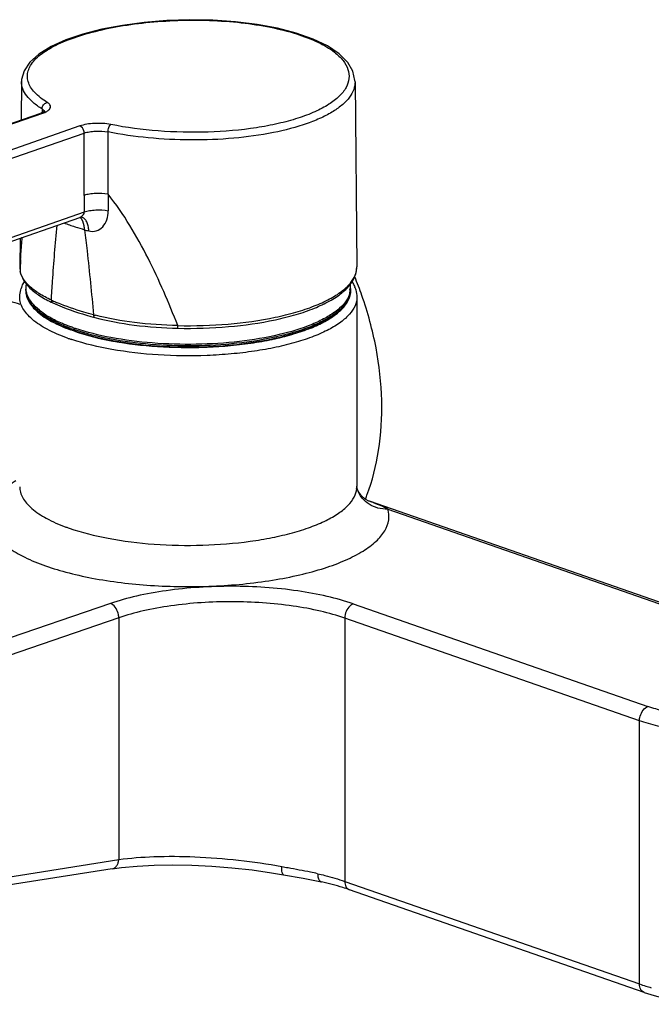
# Model space of a CAD drawing. Header units: millimetres. Extents: x -81 to 470, y -26 to 352.
# Tile 2 of 5: x -16 to 63, y 40 to 163. Entities that reach past the tile are written whole.
import ezdxf

# ---------------------------------------------------------------- set-up
doc = ezdxf.new("R2010")
doc.units = ezdxf.units.MM
doc.header["$LTSCALE"] = 23.1
doc.layers.get('0').update_dxf_attribs({"linetype": 'CONTINUOUS'})

msp = doc.modelspace()

# ---------------------------------------------------------------- linework, layer by layer
at = {"color": 7, "linetype": 'CONTINUOUS'}
for p, q in [((-15.57, 155.18), (-15.62, 150.4)), ((-15.57, 155.15), (-15.57, 155.18)), ((25.99, 155.18), (26.2, 132.09)), ((-58.15, 135.57), (-13.15, 151.26)), ((-13.01, 151.77), (-13.01, 151.31)), ((-7.75, 141), (-7.76, 148.77)), ((-4.79, 141.15), (-4.79, 148.9)), ((-52.99, 122.69), (-8.32, 138.26)), ((-8.1, 138.28), (-8.08, 138.28)), ((-8.08, 138.28), (-8.08, 138.28)), ((-8.08, 138.28), (-8.08, 138.28)), ((-15.75, 135.67), (-15.79, 132.09)), ((-15.79, 132.05), (-15.74, 131.53)), ((-15.04, 129.16), (-15.04, 129.29)), ((25.46, 129.16), (25.46, 129.29)), ((26.21, 128.32), (26.21, 104.7)), ((-11.66, 127.6), (-11.66, 127.6)), ((-6.42, 125.78), (-6.42, 125.78)), ((26.24, 104.45), (26.21, 104.75)), ((26.38, 104.12), (26.24, 104.45)), ((26.24, 104.45), (26.24, 104.45)), ((82.07, 83.95), (27.79, 102.87)), ((-4.27, 57.06), (-51.57, 49.59)), ((61.99, 41.66), (25.28, 54.46))]:
    msp.add_line(p, q, dxfattribs=at)
at = {"color": 9, "linetype": 'CONTINUOUS'}
for p, q in [((-57.91, 135.57), (-12.9, 151.26)), ((-8.29, 149.65), (-53.3, 133.96)), ((-52.77, 133.08), (-7.76, 148.77)), ((-7.74, 138.9), (-52.71, 123.22)), ((-15.79, 132.09), (-15.79, 132.05)), ((-15.75, 131.61), (-15.74, 131.53)), ((26.21, 128.32), (26.21, 128.31)), ((30.06, 101.9), (81.58, 83.94)), ((-4.5, 90.13), (-51.8, 73.93)), ((25.77, 90.08), (62.48, 77.29)), ((-3.45, 88.35), (-50.75, 72.15)), ((-3.45, 88.35), (-3.45, 58.17)), ((61.42, 75.51), (24.71, 88.31)), ((24.71, 88.31), (24.71, 55.5)), ((61.42, 42.71), (61.42, 75.51)), ((-3.45, 58.17), (-50.75, 50.7)), ((24.71, 55.5), (61.42, 42.71))]:
    msp.add_line(p, q, dxfattribs=at)
at = {"color": 7, "linetype": 'CONTINUOUS'}
for points in [[(25.99, 155.17), (25.98, 155.32), (25.73, 156.46), (25.08, 157.57), (24, 158.64), (22.54, 159.62), (20.75, 160.48), (18.66, 161.22), (16.33, 161.83), (13.79, 162.31), (11.08, 162.64), (8.27, 162.83), (5.41, 162.88), (2.54, 162.79), (-0.28, 162.55), (-3, 162.19), (-5.56, 161.7), (-7.92, 161.09), (-10.04, 160.37), (-11.87, 159.54), (-13.4, 158.61), (-14.53, 157.59), (-15.25, 156.54), (-15.56, 155.45), (-15.57, 155.15)], [(-12.66, 151.51), (-12.67, 151.5), (-12.8, 151.41), (-13.06, 151.29), (-13.15, 151.26)], [(-8.32, 138.26), (-8.27, 138.28), (-8.22, 138.29), (-8.18, 138.29), (-8.14, 138.29), (-8.1, 138.28)], [(27.8, 102.87), (27.71, 102.9), (27.25, 103.15), (26.74, 103.59), (26.38, 104.12)], [(-4.27, 57.06), (-3.11, 57.22), (-1.16, 57.41), (0.97, 57.53), (3.26, 57.57), (5.66, 57.53), (8.14, 57.4), (10.65, 57.2), (13.15, 56.92), (15.6, 56.58), (17.09, 56.33)], [(17.09, 56.33), (19.53, 55.89), (20.57, 55.69), (21.59, 55.48), (21.81, 55.43)]]:
    msp.add_lwpolyline(points, dxfattribs=at)
at = {"color": 9, "linetype": 'CONTINUOUS'}
for centre, radius, start, end in [((1051.07, 150.43), 1055.9, 180.50378, 180.6174), ((277.88, 142.13), 285.64, 180.2279, 180.6494), ((1.16, 167.75), 32.27, 249.2291, 251.8345), ((2.75, 172.51), 37.29, 251.7898, 253.691), ((0.65, 164.63), 29.14, 253.3038, 254.3815), ((64.12, 128.53), 79.93, 176.7976, 177.4763), ((72.12, 128.17), 87.94, 177.4705, 177.7529), ((-13.32, 132.05), 2.46, 190.1601, 191.9424), ((23.64, 132.07), 2.56, 354.7595, 0.5086), ((-12.57, 129.29), 2.47, 179.9901, 185.74), ((-12.55, 129.16), 2.49, 180.0231, 190.1099), ((-12.53, 129.3), 2.51, 185.7454, 189.8569), ((-12.47, 129.31), 2.57, 189.8546, 192.2887), ((-12.46, 129.46), 2.54, 169.3505, 172.5543), ((20.79, 133.91), 6, 314.9422, 315.756), ((21.05, 133.65), 5.64, 315.7404, 318.0964), ((22.86, 129.48), 2.56, 346.6891, 352.9609), ((22.93, 129.47), 2.49, 353.0692, 9.6521), ((22.87, 129.31), 2.59, 347.7567, 350.1501), ((22.96, 129.16), 2.5, 350.4126, 359.9443), ((22.93, 129.3), 2.53, 350.1463, 354.2206), ((22.98, 129.29), 2.48, 354.2247, 359.9743), ((-1.97, 149.46), 23.67, 245.3412, 246.0863), ((-1.33, 150.91), 25.26, 246.0914, 247.309), ((22.66, 129.37), 2.81, 341.3509, 342.581), ((22.76, 129.33), 2.7, 342.5576, 347.7329), ((19, 132.3), 7.63, 307.5157, 310.4368), ((1.4, 156.45), 31.37, 255.2443, 255.6865), ((-1.35, 146.45), 23.6, 250.0013, 250.786), ((-1.32, 146.67), 23.68, 250.1234, 250.7851), ((-1.08, 147.34), 24.4, 250.7833, 251.0612), ((-1.02, 147.38), 24.58, 250.7832, 251.0137), ((-1.04, 147.57), 24.44, 250.7836, 251.1307), ((-0.98, 147.49), 24.69, 251.0136, 251.1998), ((-0.94, 147.76), 24.84, 251.0611, 251.2788), ((-0.88, 148.04), 24.93, 251.1303, 251.348), ((-1.51, 146.47), 24.7, 250.3154, 250.784), ((-1.15, 147.52), 25.81, 250.787, 251.6133), ((23.63, 104.7), 2.57, 354.6681, 359.9867), ((-1.58, 122.67), 24.51, 249.8239, 250.788), ((67.76, 60.9), 19.26, 250.8015, 253.2737), ((68.67, 63.88), 22.39, 253.2313, 255.0539)]:
    msp.add_arc(centre, radius, start, end, dxfattribs=at)
at = {"color": 7, "linetype": 'CONTINUOUS'}
for centre, radius, start, end in [((-11.37, 127.88), 4.51, 148.0893, 148.4277), ((-15.65, 113.59), 45.04, 20.9496, 22.5133), ((-11.97, 128.17), 3.84, 159.4285, 161.1971), ((22.45, 129.28), 3.01, 8.3306, 12.2046), ((22.53, 129.29), 2.92, 0.0191, 8.328), ((22.39, 128.15), 3.84, 20.6296, 21.562), ((-15.73, 113.55), 45.13, 19.3802, 20.9491), ((5.44, 112.05), 23.59, 337.6836, 339.0522)]:
    msp.add_arc(centre, radius, start, end, dxfattribs=at)
at = {"color": 9, "linetype": 'CONTINUOUS'}
for points, knots in [([(-12.35, 152.59), (-12.92, 152.94), (-13.7, 153.52), (-14.44, 154.46), (-14.76, 155.15), (-14.87, 155.85), (-14.76, 156.55), (-14.44, 157.24), (-13.71, 158.19), (-12.25, 159.27), (-9.96, 160.37), (-7.08, 161.31), (-3.72, 162.06), (-0.01, 162.58), (5.21, 162.94), (10.43, 162.77), (15.35, 162.03), (18.56, 161.23), (21.25, 160.22), (22.78, 159.34), (23.41, 158.86)], [0, 0, 0, 0, 0.044175, 0.062346, 0.0785, 0.093522, 0.108538, 0.124669, 0.142798, 0.186916, 0.242763, 0.309739, 0.386065, 0.469275, 0.55649, 0.730488, 0.811339, 0.884452, 0.947747, 1, 1, 1, 1]), ([(23.41, 158.86), (23.81, 158.55), (24.49, 157.91), (25.17, 156.77), (25.32, 155.55), (24.91, 154.35), (24, 153.26), (22.66, 152.25), (20.92, 151.35), (18.8, 150.55), (16.36, 149.9), (12.63, 149.2), (7.62, 148.78), (1.55, 148.92), (-2.49, 149.44), (-4.43, 149.83)], [0, 0, 0, 0, 0.042141, 0.077379, 0.109022, 0.141851, 0.180118, 0.226212, 0.280946, 0.344158, 0.415059, 0.492452, 0.660527, 0.834644, 1, 1, 1, 1]), ([(-13.01, 151.77), (-13.39, 152.01), (-14.09, 152.5), (-14.92, 153.34), (-15.45, 154.22), (-15.57, 154.86), (-15.57, 155.15)], [0, 0, 0, 0, 0.309658, 0.573227, 0.798016, 1, 1, 1, 1]), ([(25.99, 155.17), (25.99, 154.84), (25.86, 154.15), (25.31, 153.17), (24.43, 152.26), (23.23, 151.4), (21.74, 150.62), (19.28, 149.63), (15.63, 148.69), (10.77, 148.03), (5.54, 147.83), (0.3, 148.09), (-3.14, 148.57), (-4.79, 148.9)], [0, 0, 0, 0, 0.029352, 0.061653, 0.099042, 0.142662, 0.192897, 0.249653, 0.380645, 0.529773, 0.688888, 0.84875, 1, 1, 1, 1]), ([(-12.98, 151.95), (-12.95, 152.11), (-12.79, 152.39), (-12.5, 152.56), (-12.35, 152.59)], [0, 0, 0, 0, 0.513237, 1, 1, 1, 1]), ([(-12.1, 151.72), (-12.04, 151.78), (-11.95, 151.92), (-11.95, 152.18), (-12.1, 152.42), (-12.26, 152.53), (-12.35, 152.59)], [0, 0, 0, 0, 0.240724, 0.452018, 0.692458, 1, 1, 1, 1]), ([(-12.9, 151.26), (-12.92, 151.26), (-13, 151.28), (-13.09, 151.28), (-13.15, 151.26)], [0, 0, 0, 0, 0.263618, 1, 1, 1, 1]), ([(-13.01, 151.77), (-12.97, 151.74), (-12.85, 151.67), (-12.75, 151.56), (-12.72, 151.46)], [0, 0, 0, 0, 0.29707, 1, 1, 1, 1]), ([(-12.9, 151.26), (-12.74, 151.31), (-12.45, 151.43), (-12.19, 151.62), (-12.1, 151.72)], [0, 0, 0, 0, 0.565456, 1, 1, 1, 1]), ([(-4.43, 149.83), (-5.09, 149.96), (-6.11, 150.02), (-7.41, 149.89), (-8.02, 149.74), (-8.29, 149.65)], [0, 0, 0, 0, 0.519981, 0.776492, 1, 1, 1, 1]), ([(-4.79, 148.9), (-4.79, 149.09), (-4.74, 149.37), (-4.59, 149.68), (-4.48, 149.79), (-4.43, 149.83)], [0, 0, 0, 0, 0.558667, 0.80714, 1, 1, 1, 1]), ([(-7.76, 148.77), (-7.76, 148.86), (-7.82, 149.21), (-8.05, 149.56), (-8.29, 149.65)], [0, 0, 0, 0, 0.268443, 1, 1, 1, 1]), ([(-7.76, 148.77), (-7.55, 148.84), (-7.08, 148.95), (-6.09, 149.05), (-5.3, 149.01), (-4.79, 148.9)], [0, 0, 0, 0, 0.223415, 0.479812, 1, 1, 1, 1]), ([(-4.79, 141.15), (-5.3, 141.24), (-6.08, 141.28), (-7.07, 141.18), (-7.54, 141.07), (-7.75, 141)], [0, 0, 0, 0, 0.520129, 0.7767, 1, 1, 1, 1]), ([(3.9, 124.77), (2.79, 127.62), (0.96, 131.87), (-2.03, 137.31), (-3.79, 139.92), (-4.79, 141.15)], [0, 0, 0, 0, 0.493142, 0.745211, 1, 1, 1, 1]), ([(-8.32, 138.26), (-8.12, 138.33), (-7.87, 138.5), (-7.76, 138.76), (-7.75, 138.83)], [0, 0, 0, 0, 0.751325, 1, 1, 1, 1]), ([(-4.77, 139.05), (-5.28, 139.15), (-6.06, 139.18), (-7.06, 139.08), (-7.53, 138.97), (-7.74, 138.9)], [0, 0, 0, 0, 0.519382, 0.77616, 1, 1, 1, 1]), ([(-7.19, 136.57), (-6.89, 136.49), (-6.22, 136.49), (-5.38, 137.06), (-4.86, 137.97), (-4.77, 138.69), (-4.77, 139.05)], [0, 0, 0, 0, 0.235901, 0.472125, 0.725669, 1, 1, 1, 1]), ([(-7.72, 136.72), (-7.72, 136.89), (-7.76, 137.44), (-8, 138.03), (-8.31, 138.27)], [0, 0, 0, 0, 0.292651, 1, 1, 1, 1]), ([(-7.19, 136.57), (-7.19, 136.78), (-7.23, 137.17), (-7.4, 137.69), (-7.68, 138.09), (-7.94, 138.24), (-8.08, 138.28)], [0, 0, 0, 0, 0.30403, 0.571295, 0.798939, 1, 1, 1, 1]), ([(-11.85, 127.95), (-11.8, 128.73), (-11.6, 131.85), (-11.36, 134.96), (-11.13, 137.28)], [0, 0, 0, 0, 0.251188, 1, 1, 1, 1]), ([(-7.72, 136.72), (-7.61, 135.84), (-7.19, 132.31), (-6.84, 128.77), (-6.59, 126.12)], [0, 0, 0, 0, 0.251025, 1, 1, 1, 1]), ([(-15.68, 132.99), (-15.67, 133.23), (-15.61, 134.16), (-15.54, 135.08), (-15.47, 135.77)], [0, 0, 0, 0, 0.253264, 1, 1, 1, 1]), ([(-15.54, 130.96), (-15.56, 131), (-15.64, 131.19), (-15.7, 131.39), (-15.73, 131.54)], [0, 0, 0, 0, 0.256859, 1, 1, 1, 1]), ([(25.25, 129.89), (25.35, 130), (25.71, 130.45), (25.99, 130.96), (26.11, 131.37)], [0, 0, 0, 0, 0.273036, 1, 1, 1, 1]), ([(-14.57, 129.68), (-14.68, 129.78), (-15.06, 130.16), (-15.37, 130.6), (-15.54, 130.96)], [0, 0, 0, 0, 0.273323, 1, 1, 1, 1]), ([(-11.85, 127.95), (-12.38, 128.19), (-13.34, 128.7), (-14.21, 129.34), (-14.57, 129.68)], [0, 0, 0, 0, 0.541399, 1, 1, 1, 1]), ([(3.9, 124.77), (6, 124.72), (10.07, 124.84), (15, 125.52), (18.55, 126.39), (20.83, 127.14), (22.75, 128), (23.87, 128.69), (24.34, 129.06)], [0, 0, 0, 0, 0.297412, 0.576105, 0.701778, 0.815262, 0.914945, 1, 1, 1, 1]), ([(24.34, 129.06), (24.41, 129.11), (24.64, 129.3), (24.87, 129.5), (25.03, 129.66)], [0, 0, 0, 0, 0.260407, 1, 1, 1, 1]), ([(25.35, 128.9), (25.34, 128.85), (25.29, 128.67), (25.23, 128.5), (25.17, 128.37)], [0, 0, 0, 0, 0.244971, 1, 1, 1, 1]), ([(-9.83, 123.21), (-10.7, 123.52), (-12.25, 124.17), (-13.94, 125.24), (-14.91, 126.18), (-15.41, 126.87), (-15.72, 127.59), (-15.79, 128.08), (-15.79, 128.32)], [0, 0, 0, 0, 0.333718, 0.606547, 0.720882, 0.822342, 0.91392, 1, 1, 1, 1]), ([(-15, 128.72), (-14.94, 128.36), (-14.62, 127.6), (-14.08, 126.99), (-13.76, 126.69)], [0, 0, 0, 0, 0.459623, 1, 1, 1, 1]), ([(-14.71, 128.02), (-14.74, 128.08), (-14.86, 128.32), (-14.94, 128.57), (-14.98, 128.76)], [0, 0, 0, 0, 0.258831, 1, 1, 1, 1]), ([(-10.46, 125.01), (-11.01, 125.24), (-12.01, 125.73), (-13.3, 126.59), (-14.25, 127.5), (-14.69, 128.18), (-14.82, 128.52)], [0, 0, 0, 0, 0.311693, 0.580619, 0.808048, 1, 1, 1, 1]), ([(-9.37, 124.39), (-10.01, 124.63), (-11.2, 125.11), (-12.75, 125.98), (-13.94, 126.92), (-14.52, 127.65), (-14.71, 128.02)], [0, 0, 0, 0, 0.31239, 0.582756, 0.810392, 1, 1, 1, 1]), ([(-11.85, 127.95), (-11.85, 127.88), (-11.82, 127.74), (-11.72, 127.63), (-11.66, 127.6)], [0, 0, 0, 0, 0.533658, 1, 1, 1, 1]), ([(26.21, 128.31), (26.21, 127.94), (26.03, 127.16), (25.3, 126.1), (24.17, 125.11), (22.96, 124.38), (21.82, 123.83), (20.47, 123.27), (18.59, 122.64), (16.11, 122.03), (13.41, 121.55), (10.53, 121.21), (6.53, 120.95), (1.55, 121.01), (-4.1, 121.65), (-7.67, 122.48), (-9.29, 123.02)], [0, 0, 0, 0, 0.028435, 0.060773, 0.099461, 0.145557, 0.171454, 0.199202, 0.259919, 0.326923, 0.399143, 0.475339, 0.554129, 0.713611, 0.865849, 1, 1, 1, 1]), ([(25.09, 127.95), (24.9, 127.61), (24.37, 126.95), (23.3, 126.08), (21.92, 125.27), (19.56, 124.23), (15.98, 123.22), (11.15, 122.46), (5.9, 122.16), (0.61, 122.33), (-4.36, 122.98), (-7.49, 123.75), (-8.91, 124.23)], [0, 0, 0, 0, 0.032334, 0.070573, 0.115402, 0.166851, 0.287782, 0.427645, 0.578164, 0.729942, 0.873429, 1, 1, 1, 1]), ([(25.17, 128.37), (24.84, 127.64), (23.85, 126.65), (22.21, 125.63), (19.89, 124.55), (16.33, 123.49), (11.48, 122.69), (6.19, 122.35), (0.82, 122.51), (-4.23, 123.15), (-7.41, 123.92), (-8.85, 124.41)], [0, 0, 0, 0, 0.067903, 0.111639, 0.162193, 0.282103, 0.422031, 0.573508, 0.726803, 0.871974, 1, 1, 1, 1]), ([(24.43, 126.94), (24.68, 127.21), (25.12, 127.76), (25.37, 128.43), (25.42, 128.75)], [0, 0, 0, 0, 0.534165, 1, 1, 1, 1]), ([(25.32, 128.47), (25.3, 128.42), (25.24, 128.24), (25.16, 128.07), (25.09, 127.95)], [0, 0, 0, 0, 0.24379, 1, 1, 1, 1]), ([(-13.76, 126.69), (-13.22, 126.18), (-11.82, 125.25), (-10.28, 124.59), (-9.42, 124.28)], [0, 0, 0, 0, 0.44601, 1, 1, 1, 1]), ([(-6.59, 126.12), (-7, 126.22), (-8.52, 126.65), (-10.01, 127.16), (-11.08, 127.61)], [0, 0, 0, 0, 0.265843, 1, 1, 1, 1]), ([(23.95, 126.49), (24, 126.53), (24.16, 126.67), (24.32, 126.82), (24.43, 126.94)], [0, 0, 0, 0, 0.258033, 1, 1, 1, 1]), ([(-8.94, 124.11), (-7.69, 123.68), (-4.94, 122.98), (-0.57, 122.33), (4.13, 122.05), (8.89, 122.15), (13.44, 122.64), (17.54, 123.48), (20.94, 124.62), (22.88, 125.66), (23.65, 126.25)], [0, 0, 0, 0, 0.118858, 0.252837, 0.395569, 0.539944, 0.678721, 0.805115, 0.91344, 1, 1, 1, 1]), ([(3.9, 124.77), (2.1, 124.8), (-1.35, 125.04), (-4.76, 125.65), (-6.36, 126.06)], [0, 0, 0, 0, 0.522491, 1, 1, 1, 1]), ([(-9.79, 124.75), (-9.85, 124.77), (-10.08, 124.86), (-10.3, 124.94), (-10.46, 125.01)], [0, 0, 0, 0, 0.254183, 1, 1, 1, 1]), ([(-9.08, 124.49), (-9.14, 124.51), (-9.38, 124.6), (-9.62, 124.68), (-9.79, 124.75)], [0, 0, 0, 0, 0.253894, 1, 1, 1, 1]), ([(3.92, 124.44), (3.91, 124.44), (3.91, 124.48), (3.9, 124.53), (3.9, 124.64), (3.9, 124.72), (3.9, 124.77)], [0, 0, 0, 0, 0.074197, 0.278836, 0.598598, 1, 1, 1, 1]), ([(-16.26, 105.42), (-16.89, 105.05), (-17.99, 104.29), (-19.25, 102.94), (-19.78, 101.67), (-19.81, 100.69), (-19.61, 99.7), (-18.86, 98.45), (-17.4, 97.14), (-15.37, 95.94), (-13.8, 95.27), (-12.93, 94.95)], [0, 0, 0, 0, 0.141043, 0.256394, 0.352868, 0.398368, 0.444639, 0.546727, 0.670875, 0.821881, 1, 1, 1, 1]), ([(-15.79, 104.68), (-15.79, 104.45), (-15.72, 103.97), (-15.42, 103.27), (-14.94, 102.59), (-14, 101.67), (-12.36, 100.61), (-10.87, 99.97), (-10.03, 99.66)], [0, 0, 0, 0, 0.086732, 0.178892, 0.280736, 0.395207, 0.667589, 1, 1, 1, 1]), ([(-9.64, 99.52), (-8.06, 98.97), (-4.55, 98.11), (1.04, 97.42), (6.97, 97.3), (11.89, 97.69), (15.61, 98.31), (18.13, 98.9), (20.38, 99.6), (22.31, 100.41), (23.89, 101.3), (25.1, 102.27), (25.91, 103.32), (26.16, 104.09), (26.2, 104.46)], [0, 0, 0, 0, 0.131298, 0.281346, 0.439554, 0.594308, 0.666872, 0.734491, 0.796077, 0.850773, 0.898063, 0.937943, 0.971215, 1, 1, 1, 1]), ([(28.83, 102.03), (28.45, 102.14), (27.72, 102.45), (27.12, 102.98), (26.88, 103.27)], [0, 0, 0, 0, 0.505217, 1, 1, 1, 1]), ([(-12.93, 94.95), (-11.99, 94.6), (-9.95, 93.98), (-5.49, 92.98), (0.64, 92.25), (8.18, 92.16), (14.4, 92.75), (19.03, 93.65), (22.07, 94.47), (24.71, 95.44), (26.9, 96.55), (28.58, 97.76), (29.73, 99.07), (30.29, 100.5), (30.19, 101.47), (30.06, 101.9)], [0, 0, 0, 0, 0.063863, 0.134377, 0.289594, 0.453164, 0.611292, 0.684202, 0.75104, 0.810639, 0.862205, 0.905487, 0.94113, 0.971299, 1, 1, 1, 1]), ([(30.06, 101.9), (29.51, 102.19), (28.76, 102.52), (27.99, 102.8), (27.79, 102.87)], [0, 0, 0, 0, 0.748437, 1, 1, 1, 1]), ([(25.77, 90.08), (24.71, 90.45), (22.42, 91.09), (17.39, 92.01), (10.66, 92.45), (3.92, 92.03), (-1.13, 91.13), (-3.44, 90.5), (-4.5, 90.13)], [0, 0, 0, 0, 0.109746, 0.232175, 0.499239, 0.766706, 0.889618, 1, 1, 1, 1]), ([(-3.45, 88.35), (-3.45, 88.54), (-3.52, 89.02), (-3.84, 89.68), (-4.27, 90.05), (-4.5, 90.13)], [0, 0, 0, 0, 0.264077, 0.661191, 1, 1, 1, 1]), ([(24.71, 88.31), (23.72, 88.65), (21.59, 89.25), (16.91, 90.1), (10.65, 90.51), (4.38, 90.12), (-0.31, 89.28), (-2.46, 88.69), (-3.45, 88.35)], [0, 0, 0, 0, 0.109744, 0.232172, 0.499239, 0.76671, 0.88962, 1, 1, 1, 1]), ([(25.77, 90.08), (25.62, 90.03), (25.24, 89.79), (24.84, 89.16), (24.71, 88.6), (24.71, 88.31)], [0, 0, 0, 0, 0.219204, 0.602852, 1, 1, 1, 1]), ([(82.96, 83.38), (83.4, 83.16), (84.18, 82.72), (85.1, 81.91), (85.51, 81.11), (85.55, 80.49), (85.41, 79.87), (84.89, 79.09), (83.87, 78.3), (82.47, 77.59), (80.72, 76.98), (78.68, 76.49), (75.58, 76.01), (71.52, 75.81), (67.48, 76.11), (64.49, 76.68), (63.12, 77.07), (62.48, 77.29)], [0, 0, 0, 0, 0.051722, 0.093052, 0.126242, 0.14152, 0.157053, 0.192042, 0.236054, 0.290575, 0.355288, 0.428889, 0.509456, 0.681871, 0.852047, 0.92997, 1, 1, 1, 1]), ([(61.42, 75.51), (61.42, 75.7), (61.5, 76.18), (61.82, 76.84), (62.25, 77.21), (62.48, 77.29)], [0, 0, 0, 0, 0.263598, 0.660317, 1, 1, 1, 1]), ([(82.64, 75.51), (81.89, 75.25), (80.28, 74.8), (76.75, 74.16), (72.03, 73.86), (67.31, 74.16), (63.78, 74.8), (62.17, 75.25), (61.42, 75.51)], [0, 0, 0, 0, 0.109871, 0.232543, 0.5, 0.767457, 0.890129, 1, 1, 1, 1]), ([(-4.27, 57.06), (-4.16, 57.08), (-3.95, 57.16), (-3.7, 57.42), (-3.52, 57.76), (-3.47, 58.03), (-3.45, 58.17)], [0, 0, 0, 0, 0.216742, 0.451312, 0.713264, 1, 1, 1, 1]), ([(16.88, 57.31), (15.09, 57.63), (11.48, 58.16), (6.15, 58.57), (1.16, 58.62), (-2, 58.38), (-3.45, 58.17)], [0, 0, 0, 0, 0.267353, 0.535221, 0.784982, 1, 1, 1, 1]), ([(17.09, 56.33), (17.04, 56.33), (16.95, 56.43), (16.9, 56.64), (16.86, 56.95), (16.87, 57.18), (16.88, 57.31)], [0, 0, 0, 0, 0.129637, 0.337702, 0.633717, 1, 1, 1, 1]), ([(21.33, 56.45), (21.03, 56.52), (19.81, 56.78), (18.57, 57), (17.64, 57.17)], [0, 0, 0, 0, 0.240842, 1, 1, 1, 1]), ([(21.33, 56.45), (21.63, 56.38), (22.77, 56.12), (23.89, 55.79), (24.71, 55.5)], [0, 0, 0, 0, 0.263102, 1, 1, 1, 1]), ([(21.33, 56.45), (21.33, 56.32), (21.35, 56.11), (21.42, 55.83), (21.54, 55.59), (21.7, 55.45), (21.81, 55.43)], [0, 0, 0, 0, 0.319175, 0.529826, 0.711391, 1, 1, 1, 1]), ([(24.71, 55.5), (24.71, 55.27), (24.77, 54.93), (25.02, 54.59), (25.19, 54.49), (25.28, 54.46)], [0, 0, 0, 0, 0.549139, 0.78353, 1, 1, 1, 1]), ([(61.99, 41.66), (61.9, 41.69), (61.74, 41.79), (61.48, 42.13), (61.42, 42.48), (61.42, 42.71)], [0, 0, 0, 0, 0.21647, 0.450861, 1, 1, 1, 1])]:
    msp.add_open_spline(points, degree=3, knots=knots, dxfattribs=at)
for points in [[(-13.01, 151.77), (-13.01, 151.83), (-13, 151.89), (-12.98, 151.95)], [(-12.72, 151.46), (-12.7, 151.43), (-12.7, 151.39), (-12.7, 151.36)], [(-7.75, 138.83), (-7.74, 138.85), (-7.74, 138.87), (-7.74, 138.89)], [(26.11, 131.37), (26.15, 131.52), (26.18, 131.68), (26.19, 131.84)], [(-14.94, 128.92), (-15.01, 129.2), (-15.02, 129.5), (-14.98, 129.79)], [(-14.82, 128.52), (-14.87, 128.65), (-14.91, 128.78), (-14.94, 128.92)], [(26.88, 103.27), (26.6, 103.62), (26.38, 104.02), (26.24, 104.45)], [(30.06, 101.9), (29.65, 101.88), (29.23, 101.93), (28.83, 102.03)], [(17.64, 57.17), (17.38, 57.21), (17.13, 57.26), (16.88, 57.31)]]:
    msp.add_open_spline(points, degree=3, dxfattribs=at)
at = {"color": 7, "linetype": 'CONTINUOUS'}
for points, knots in [([(-15.74, 131.53), (-15.67, 131.15), (-15.36, 130.38), (-14.83, 129.74), (-14.52, 129.45)], [0, 0, 0, 0, 0.475107, 1, 1, 1, 1]), ([(25.96, 130.86), (26, 130.97), (26.14, 131.37), (26.21, 131.8), (26.2, 132.11)], [0, 0, 0, 0, 0.256376, 1, 1, 1, 1]), ([(-15.56, 129.52), (-15.54, 129.58), (-15.44, 129.83), (-15.32, 130.07), (-15.21, 130.24)], [0, 0, 0, 0, 0.246618, 1, 1, 1, 1]), ([(25.35, 129.85), (25.41, 129.93), (25.65, 130.24), (25.85, 130.59), (25.96, 130.86)], [0, 0, 0, 0, 0.259814, 1, 1, 1, 1]), ([(25.62, 130.25), (25.65, 130.19), (25.78, 129.97), (25.89, 129.74), (25.96, 129.57)], [0, 0, 0, 0, 0.254208, 1, 1, 1, 1]), ([(-15.79, 128.33), (-15.79, 128.42), (-15.77, 128.79), (-15.69, 129.15), (-15.6, 129.41)], [0, 0, 0, 0, 0.247692, 1, 1, 1, 1]), ([(-15.04, 129.16), (-15.04, 128.93), (-14.97, 128.45), (-14.68, 127.76), (-14.21, 127.09), (-13.3, 126.18), (-11.71, 125.16), (-10.26, 124.53), (-9.45, 124.24)], [0, 0, 0, 0, 0.088591, 0.182164, 0.284786, 0.399303, 0.67027, 1, 1, 1, 1]), ([(-14.52, 129.45), (-14.14, 129.08), (-13.22, 128.39), (-12.22, 127.86), (-11.66, 127.6)], [0, 0, 0, 0, 0.462829, 1, 1, 1, 1]), ([(-8.98, 124.07), (-7.43, 123.53), (-3.99, 122.7), (1.46, 122.06), (7.23, 121.98), (12, 122.38), (15.59, 123.01), (18, 123.6), (20.14, 124.3), (21.97, 125.11), (23.45, 126), (24.57, 126.97), (25.28, 128.02), (25.46, 128.8), (25.46, 129.16)], [0, 0, 0, 0, 0.132745, 0.284111, 0.443219, 0.598143, 0.670457, 0.737586, 0.798465, 0.852289, 0.898651, 0.937746, 0.970723, 1, 1, 1, 1]), ([(-8.95, 124.07), (-7.37, 123.52), (-3.88, 122.69), (1.66, 122.05), (7.52, 121.99), (12.35, 122.43), (15.96, 123.09), (18.36, 123.71), (20.47, 124.44), (22.26, 125.27), (23.67, 126.19), (24.7, 127.18), (25.31, 128.24), (25.39, 129.01), (25.35, 129.36)], [0, 0, 0, 0, 0.134447, 0.287993, 0.449123, 0.605308, 0.677799, 0.744744, 0.805041, 0.857876, 0.902883, 0.940355, 0.971713, 1, 1, 1, 1]), ([(24.36, 128.86), (24.45, 128.93), (24.81, 129.24), (25.13, 129.57), (25.35, 129.85)], [0, 0, 0, 0, 0.262568, 1, 1, 1, 1]), ([(25.98, 129.51), (26.02, 129.41), (26.15, 129.02), (26.21, 128.61), (26.21, 128.3)], [0, 0, 0, 0, 0.254334, 1, 1, 1, 1]), ([(-21.38, 128.3), (-20.85, 128.36), (-19.82, 128.35), (-17.94, 128.1), (-16.6, 127.74), (-15.79, 127.44)], [0, 0, 0, 0, 0.277763, 0.542313, 1, 1, 1, 1]), ([(3.92, 124.44), (6.02, 124.39), (10.1, 124.52), (15.03, 125.21), (18.58, 126.09), (20.85, 126.87), (22.77, 127.76), (23.88, 128.47), (24.36, 128.86)], [0, 0, 0, 0, 0.297304, 0.57555, 0.700896, 0.814131, 0.913958, 1, 1, 1, 1]), ([(27.47, 103.62), (28.15, 105.42), (29.14, 109.33), (29.48, 115.55), (28.76, 122.07), (27.59, 126.4), (26.84, 128.53)], [0, 0, 0, 0, 0.226998, 0.472787, 0.732673, 1, 1, 1, 1]), ([(-11.66, 127.6), (-11.27, 127.43), (-9.57, 126.7), (-7.8, 126.14), (-6.42, 125.78)], [0, 0, 0, 0, 0.230597, 1, 1, 1, 1]), ([(-6.59, 126.12), (-6.59, 126.04), (-6.58, 125.9), (-6.48, 125.79), (-6.42, 125.78)], [0, 0, 0, 0, 0.577925, 1, 1, 1, 1]), ([(-6.42, 125.78), (-4.82, 125.35), (-1.38, 124.72), (2.1, 124.48), (3.92, 124.44)], [0, 0, 0, 0, 0.476963, 1, 1, 1, 1]), ([(25.28, 54.46), (25.01, 54.55), (23.87, 54.93), (22.71, 55.23), (21.81, 55.43)], [0, 0, 0, 0, 0.234829, 1, 1, 1, 1]), ([(61.99, 41.66), (63.11, 41.27), (65.57, 40.67), (69.47, 40.21), (73.58, 40.16), (77.56, 40.52), (81.12, 41.27), (83.68, 42.23), (85.29, 43.26), (86.22, 44.13), (86.87, 45.19), (87.03, 46), (87.03, 46.4)], [0, 0, 0, 0, 0.128642, 0.273644, 0.425409, 0.573042, 0.70646, 0.818915, 0.867675, 0.912708, 0.955921, 1, 1, 1, 1])]:
    msp.add_open_spline(points, degree=3, knots=knots, dxfattribs=at)
msp.add_open_spline([(-14.97, 129.96), (-15.02, 129.74), (-15.04, 129.52), (-15.04, 129.29)], degree=3, dxfattribs=at)

doc.saveas('drawing.dxf')
